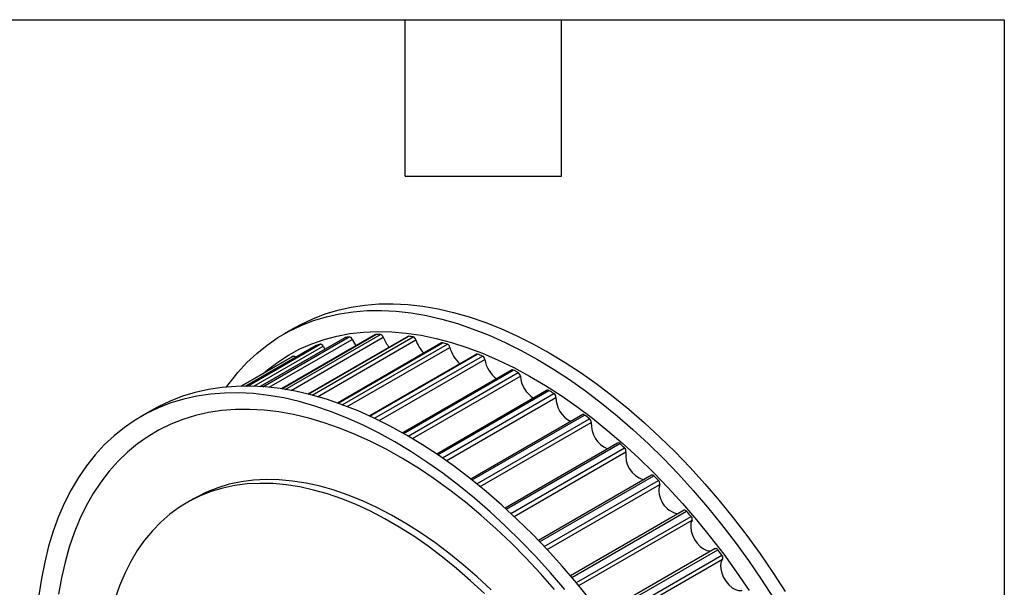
# Model space of a CAD drawing. Header units: millimetres. Extents: x 13 to 546, y 13 to 419.
# Tile 6 of 6: x 450 to 546, y 364 to 419. Entities that reach past the tile are written whole.
import ezdxf

# ---------------------------------------------------------------- set-up
doc = ezdxf.new("R2010")
doc.units = ezdxf.units.MM
doc.header["$LTSCALE"] = 2
doc.layers.add('TEXT', color=140, linetype='Continuous', lineweight=25)

msp = doc.modelspace()

# ---------------------------------------------------------------- linework, layer by layer
for p, q in [((476.963, 389.093), (475.831, 388.44)), ((481.798, 388.097), (473.552, 383.337)), ((473.563, 383.336), (481.831, 388.109)), ((473.816, 383.319), (482.235, 388.179)), ((474.425, 383.266), (482.525, 387.942)), ((484.79, 388.398), (475.637, 383.115)), ((475.66, 383.111), (484.842, 388.412)), ((475.991, 383.06), (485.272, 388.417)), ((476.563, 382.96), (485.554, 388.15)), ((487.949, 388.231), (478.202, 382.604)), ((478.237, 382.595), (488.021, 388.243)), ((478.621, 382.497), (488.471, 388.183)), ((479.151, 382.352), (488.743, 387.889)), ((479.006, 387.331), (472.164, 383.381)), ((472.167, 383.381), (479.021, 387.338)), ((472.308, 383.381), (479.396, 387.472)), ((472.934, 383.367), (479.69, 387.268)), ((479.006, 387.331), (479.021, 387.338)), ((479.69, 387.268), (479.859, 386.978)), ((491.241, 387.596), (481.09, 381.736)), ((481.139, 381.719), (491.334, 387.605)), ((481.559, 381.568), (491.8, 387.48)), ((482.048, 381.383), (492.057, 387.162)), ((476.615, 386.207), (471.712, 383.377)), ((471.714, 383.377), (476.784, 386.304)), ((494.629, 386.501), (484.196, 380.478)), ((484.258, 380.45), (494.744, 386.503)), ((484.701, 380.242), (495.22, 386.315)), ((485.152, 380.025), (495.461, 385.976)), ((498.077, 384.958), (487.44, 378.818)), ((487.517, 378.775), (498.214, 384.95)), ((487.974, 378.512), (498.695, 384.701)), ((488.387, 378.268), (498.917, 384.346)), ((501.546, 382.984), (490.761, 376.758)), ((490.851, 376.698), (501.705, 382.964)), ((491.314, 376.38), (502.187, 382.657)), ((491.692, 376.115), (502.386, 382.288)), ((463.053, 381.063), (461.921, 380.41)), ((504.999, 380.601), (494.105, 374.312)), ((494.207, 374.231), (505.18, 380.565)), ((494.67, 373.861), (505.657, 380.203)), ((495.013, 373.581), (505.832, 379.826)), ((508.398, 377.834), (497.424, 371.499)), ((497.539, 371.395), (508.601, 377.781)), ((497.994, 370.976), (509.067, 377.368)), ((498.303, 370.686), (509.216, 376.986)), ((511.705, 374.715), (500.674, 368.347)), ((500.8, 368.216), (511.929, 374.641)), ((501.243, 367.753), (512.38, 374.182)), ((501.519, 367.459), (512.501, 373.8)), ((467.05, 372.401), (466.413, 372.033)), ((514.884, 371.276), (503.817, 364.887)), ((503.952, 364.728), (515.129, 371.181)), ((504.376, 364.224), (515.559, 370.68)), ((504.619, 363.932), (515.652, 370.301)), ((517.901, 367.556), (506.812, 361.155)), ((506.955, 360.965), (518.166, 367.437)), ((507.356, 360.427), (518.57, 366.9)), ((507.566, 360.141), (518.633, 366.53))]:
    msp.add_line(p, q)
at = {"flags": 128}
for points in [[(470.281, 383.298), (470.532, 383.647), (471.368, 384.7), (472.262, 385.675), (473.214, 386.569), (474.221, 387.38), (475.28, 388.107), (476.391, 388.748), (477.55, 389.303), (478.756, 389.769), (480.006, 390.147), (481.297, 390.434), (482.627, 390.631), (483.993, 390.738), (485.393, 390.753), (486.823, 390.678), (488.281, 390.512), (489.763, 390.255), (491.268, 389.908), (492.791, 389.472), (494.33, 388.947), (495.881, 388.336), (497.442, 387.638), (499.009, 386.855), (500.579, 385.989), (502.15, 385.042), (503.717, 384.015), (505.278, 382.911), (506.829, 381.732), (508.368, 380.479), (509.891, 379.157), (511.396, 377.767), (512.878, 376.312), (514.336, 374.795), (515.766, 373.219), (517.166, 371.588), (518.532, 369.904), (519.862, 368.171), (521.153, 366.393), (522.403, 364.573), (523.608, 362.714)], [(476.963, 389.093), (477.522, 389.402), (478.682, 389.956), (479.888, 390.422), (481.137, 390.8), (482.428, 391.087), (483.758, 391.285), (485.125, 391.391), (486.524, 391.407), (487.954, 391.331), (489.412, 391.165), (490.895, 390.908), (492.399, 390.561), (493.922, 390.125), (495.461, 389.601), (497.012, 388.989), (498.573, 388.291), (500.14, 387.508), (501.711, 386.642), (503.281, 385.695), (504.848, 384.668), (506.409, 383.564), (507.961, 382.385), (509.499, 381.132), (511.023, 379.81), (512.527, 378.42), (514.01, 376.965), (515.467, 375.448), (516.897, 373.872), (518.297, 372.241), (519.663, 370.557), (520.993, 368.824), (522.284, 367.046), (523.534, 365.226), (524.74, 363.367)], [(473.841, 384.606), (474.252, 384.958), (475.257, 385.726), (476.315, 386.408), (477.422, 387.005), (478.578, 387.514), (479.779, 387.934), (481.023, 388.264), (482.308, 388.505), (483.629, 388.654), (484.986, 388.713), (486.375, 388.68), (487.793, 388.556), (489.237, 388.342), (490.704, 388.037), (492.191, 387.642), (493.695, 387.158), (495.213, 386.587), (496.741, 385.928), (498.276, 385.184), (499.815, 384.357), (501.356, 383.447), (502.893, 382.458), (504.425, 381.39), (505.949, 380.247), (507.46, 379.03), (508.956, 377.742), (510.433, 376.386), (511.889, 374.965), (513.32, 373.482), (514.724, 371.939), (516.097, 370.341), (517.437, 368.69), (518.74, 366.99), (520.005, 365.244), (521.228, 363.457)], [(481.798, 388.097), (481.799, 388.098), (481.831, 388.109)], [(482.525, 387.942), (482.737, 387.541), (482.898, 387.306)], [(484.79, 388.398), (484.808, 388.406), (484.842, 388.412)], [(476.784, 386.304), (476.816, 386.315), (476.852, 386.316), (476.891, 386.307), (476.932, 386.289), (476.973, 386.261), (477.012, 386.225), (477.038, 386.195)], [(505.753, 362.527), (504.387, 364.211), (502.987, 365.842), (501.557, 367.418), (500.099, 368.935), (498.617, 370.39), (497.112, 371.78), (495.589, 373.102), (494.051, 374.355), (492.499, 375.534), (490.938, 376.638), (489.371, 377.665), (487.801, 378.612), (486.23, 379.478), (484.663, 380.261), (483.102, 380.959), (481.551, 381.57), (480.012, 382.095), (478.489, 382.531), (476.985, 382.878), (475.502, 383.135), (474.044, 383.301), (472.614, 383.376), (471.214, 383.361), (469.848, 383.254), (468.518, 383.057), (467.227, 382.77), (465.977, 382.392), (464.772, 381.926), (463.612, 381.371), (463.053, 381.063)], [(503.256, 363.558), (501.856, 365.189), (500.426, 366.765), (498.968, 368.282), (497.485, 369.737), (495.981, 371.127), (494.458, 372.449), (492.919, 373.701), (491.368, 374.881), (489.807, 375.985), (488.24, 377.012), (486.669, 377.959), (485.099, 378.825), (483.532, 379.607), (481.971, 380.305), (480.42, 380.917), (478.881, 381.442), (477.358, 381.878), (475.853, 382.225), (474.371, 382.482), (472.913, 382.648), (471.483, 382.723), (470.083, 382.708), (468.717, 382.601), (467.387, 382.404), (466.096, 382.116), (464.846, 381.739), (463.64, 381.273), (462.481, 380.718), (461.37, 380.077), (460.31, 379.35), (459.304, 378.539), (458.352, 377.645), (457.458, 376.67), (456.622, 375.617), (455.847, 374.487), (455.134, 373.282), (454.484, 372.006), (453.899, 370.66), (453.381, 369.247), (452.929, 367.771), (452.545, 366.234), (452.23, 364.639), (451.984, 362.989)], [(502.262, 363.554), (500.874, 365.125), (499.456, 366.639), (498.012, 368.091), (496.545, 369.48), (495.058, 370.802), (493.554, 372.055), (492.036, 373.235), (490.508, 374.341), (488.973, 375.37), (487.433, 376.32), (485.893, 377.188), (484.355, 377.974), (482.823, 378.676), (481.3, 379.291), (479.789, 379.819), (478.293, 380.258), (476.816, 380.608), (475.36, 380.868), (473.928, 381.037), (472.525, 381.115), (471.152, 381.102), (469.812, 380.998), (468.508, 380.803), (467.244, 380.518), (466.021, 380.142), (464.842, 379.678), (463.71, 379.125), (462.627, 378.485), (461.596, 377.76), (460.618, 376.95), (459.695, 376.058), (458.831, 375.086), (458.025, 374.035), (457.28, 372.907), (456.599, 371.706), (455.981, 370.434), (455.428, 369.092), (454.942, 367.685), (454.524, 366.215), (454.173, 364.685), (453.892, 363.098)], [(495.42, 363.152), (494.072, 364.41), (492.706, 365.601), (491.323, 366.722), (489.929, 367.769), (488.526, 368.742), (487.117, 369.636), (485.707, 370.45), (484.298, 371.182), (482.895, 371.83), (481.5, 372.392), (480.118, 372.868), (478.751, 373.255), (477.404, 373.553), (476.078, 373.761), (474.779, 373.878), (473.508, 373.905), (472.27, 373.841), (471.066, 373.687), (469.901, 373.442), (468.777, 373.108), (467.697, 372.685), (466.663, 372.174), (465.678, 371.576), (464.745, 370.894), (463.866, 370.128), (463.042, 369.281), (462.277, 368.355), (461.572, 367.352), (460.929, 366.274), (460.349, 365.124), (459.833, 363.906), (459.384, 362.621)], [(496.056, 363.519), (494.709, 364.777), (493.342, 365.968), (491.96, 367.089), (490.565, 368.137), (489.162, 369.109), (487.753, 370.003), (486.343, 370.817), (484.935, 371.549), (483.531, 372.197), (482.137, 372.76), (480.754, 373.235), (479.388, 373.622), (478.04, 373.92), (476.715, 374.128), (475.415, 374.246), (474.145, 374.273), (472.906, 374.209), (471.703, 374.054), (470.538, 373.81), (469.413, 373.475), (468.333, 373.052), (467.299, 372.541), (467.05, 372.401)], [(515.652, 370.301), (515.548, 370.01), (515.523, 369.655), (515.578, 369.258), (515.709, 368.844), (515.909, 368.438), (516.165, 368.066), (516.461, 367.752), (516.779, 367.514), (517.098, 367.367), (517.4, 367.321), (517.512, 367.331)], [(517.901, 367.556), (517.902, 367.556), (517.933, 367.568), (517.969, 367.57), (518.008, 367.561), (518.049, 367.543), (518.09, 367.515), (518.129, 367.48), (518.166, 367.437)], [(518.633, 366.53), (518.498, 366.271), (518.44, 365.94), (518.461, 365.558), (518.561, 365.148), (518.734, 364.735), (518.968, 364.346), (519.249, 364.005), (519.56, 363.733), (519.881, 363.546), (520.193, 363.457), (520.475, 363.471), (520.545, 363.493)]]:
    msp.add_lwpolyline(points, dxfattribs=at)
for centre, radius, start, end in [((485.062, 370.597), 17.808, 99.1339, 100.45433), ((482.203, 387.844), 0.337, 16.99829, 84.53023), ((485.283, 367.979), 20.438, 90.03329, 91.23787), ((485.194, 388.052), 0.373, 15.19786, 77.97981), ((488.453, 389.21), 3.087, 200.08019, 221.12964), ((488.004, 388.133), 0.112, 80.90487, 119.33702), ((485.04, 364.287), 24.141, 81.82795, 82.90595), ((488.348, 387.797), 0.405, 13.10558, 72.25634), ((491.648, 388.746), 3.029, 196.4373, 225.16405), ((484.681, 372.111), 16.245, 108.98635, 110.3902), ((479.406, 387.173), 0.3, 18.53326, 92.04341), ((491.298, 387.489), 0.121, 72.64458, 118.2009), ((484.093, 359.641), 28.885, 74.52601, 75.48248), ((491.633, 387.081), 0.432, 10.7069, 67.23417), ((494.925, 387.8), 2.938, 192.55041, 229.41627), ((484.478, 372.587), 15.727, 119.28814, 119.9973), ((494.688, 386.386), 0.129, 64.40019, 117.46755), ((482.298, 354.247), 34.573, 68.05193, 68.90039), ((495.014, 385.914), 0.451, 7.98636, 62.80552), ((498.276, 386.399), 2.846, 188.5304, 233.78022), ((498.138, 384.83), 0.143, 57.81359, 115.52448), ((479.618, 348.376), 41.03, 62.29301, 63.04994), ((498.457, 384.306), 0.461, 4.92055, 58.88243), ((501.652, 384.55), 2.743, 184.2702, 238.36685), ((501.609, 382.843), 0.155, 51.36165, 113.90624), ((476.134, 342.34), 48.002, 57.12915, 57.81088), ((501.925, 382.277), 0.462, 1.47407, 55.39599), ((505.073, 382.31), 2.686, 180.45793, 242.49134), ((505.062, 380.441), 0.172, 46.26588, 111.38817), ((472.034, 336.468), 55.166, 52.4478, 53.06916), ((505.38, 379.845), 0.453, 357.59676, 52.29448), ((508.44, 379.665), 2.613, 176.47144, 246.77861), ((508.462, 377.665), 0.181, 39.73355, 110.74876), ((467.601, 331.073), 62.15, 48.14947, 48.72336), ((508.785, 377.037), 0.434, 353.2215, 49.54113), ((511.661, 376.611), 2.474, 171.27424, 252.2676), ((511.767, 374.525), 0.2, 35.66735, 108.06341), ((463.183, 326.426), 68.563, 44.14826, 44.68578), ((512.102, 373.883), 0.408, 348.26227, 47.11152), ((514.773, 373.224), 2.343, 165.78554, 258.04123), ((514.943, 371.064), 0.22, 32.06004, 105.31258), ((459.162, 322.732), 74.024, 40.37015, 40.88089), ((515.293, 370.414), 0.376, 342.61321, 44.98964), ((455.916, 320.113), 78.195, 36.75058, 37.243), ((518.322, 366.667), 0.341, 336.15021, 43.16131)]:
    msp.add_arc(centre, radius, start, end)
at = {"layer": 'TEXT'}
for p, q in [((12.7, 419.1), (546.1, 419.1)), ((487.68, 403.86), (487.68, 419.1)), ((502.92, 403.86), (502.92, 419.1)), ((546.1, 419.1), (546.1, 12.7)), ((487.68, 403.86), (502.92, 403.86))]:
    msp.add_line(p, q, dxfattribs=at)

doc.saveas('drawing.dxf')
